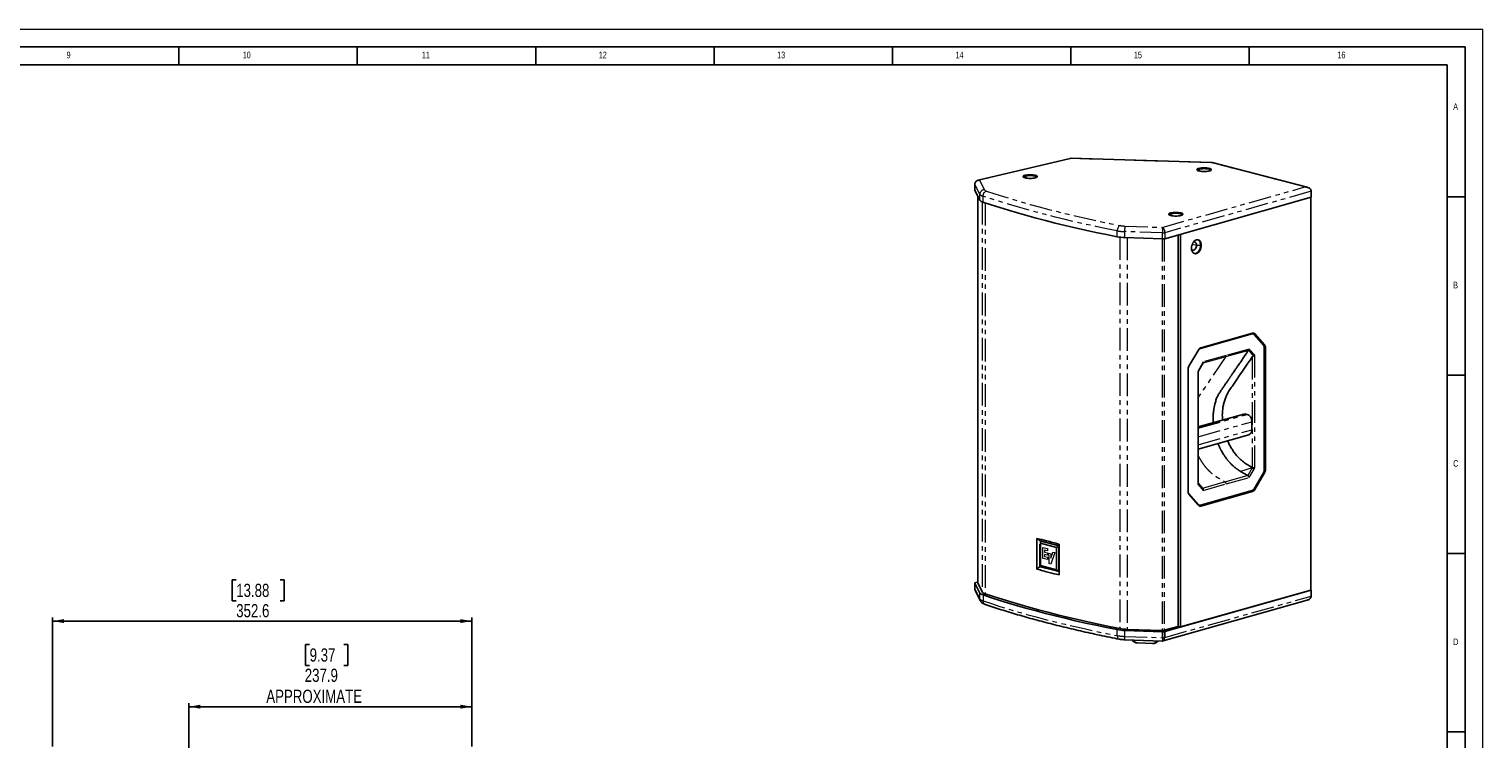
# Model space of a CAD drawing. Header units: millimetres. Extents: x 0 to 841, y 0 to 594.
# Tile 14 of 14: x 434 to 841, y 395 to 594. Entities that reach past the tile are written whole.
import ezdxf

# ---------------------------------------------------------------- set-up
doc = ezdxf.new("R2010")
doc.units = ezdxf.units.MM
doc.linetypes.add('PHANTOM', pattern=[12.7, 6.35, -1.27, 1.27, -1.27, 1.27, -1.27])
doc.layers.add('FORMAT', color=7, linetype='Continuous')
doc.layers.add('SLD-0', color=7, linetype='Continuous')
doc.styles.add('SLDTEXTSTYLE0', font='TXT', dxfattribs={"width": 0.75})
doc.dimstyles.new('SLDDIMSTYLE0', dxfattribs={"dimtxt": 3.704167, "dimasz": 3.2, "dimexe": 0, "dimexo": 0.0625, "dimgap": 0.926042, "dimtad": 0, "dimtih": 1, "dimtoh": 1, "dimdec": 1, "dimlfac": 3, "dimrnd": 1e-09, "dimzin": 12, "dimdsep": 46, "dimtxsty": 'SLDTEXTSTYLE0', "dimsah": 1, "dimcen": 0.09, "dimadec": 0, "dimazin": 3, "dimtfac": 1, "dimtdec": 1, "dimtofl": 0, "dimtmove": 0, "dimatfit": 3, "dimfxl": 1, "dimfrac": 2, "dimtolj": 1, "dimtzin": 12, "dimarcsym": 0})

# ---------------------------------------------------------------- blocks, each defined once
blk = doc.blocks.new('_D_5')
at = {"layer": 'SLD-0', "transparency": 16777216}
for p, q in [((512.14, 421.52), (511.01, 421.52)), ((511.01, 421.52), (511.01, 415.63)), ((521.71, 421.52), (522.84, 421.52)), ((522.84, 421.52), (522.84, 415.63)), ((511.01, 415.63), (512.14, 415.63)), ((522.84, 415.63), (521.71, 415.63)), ((478.3, 386.42), (478.3, 405.06)), ((557.6, 404.06), (478.3, 404.06)), ((557.6, 392.94), (557.6, 405.06))]:
    blk.add_line(p, q, dxfattribs=at)
for points in [[(478.3, 404.06), (481.5, 403.51), (481.5, 404.61)], [(557.6, 404.06), (554.4, 404.61), (554.4, 403.51)]]:
    blk.add_solid(points, dxfattribs=at)
at = {"layer": 'SLD-0', "transparency": 16777216, "attachment_point": 1, "style": 'SLDTEXTSTYLE0'}
for s, insert, char_height in [('9.37', (512.14, 420.41), 3.704), ('237.9', (510.77, 414.72), 3.704), ('APPROXIMATE', (499.99, 408.83), 3.7042)]:
    blk.add_mtext(s, dxfattribs=dict(at, insert=insert, char_height=char_height))
blk = doc.blocks.new('_D_10')
at = {"layer": 'SLD-0', "transparency": 16777216}
for p, q in [((491.56, 439.63), (490.43, 439.63)), ((490.43, 439.63), (490.43, 433.75)), ((503.87, 439.63), (505, 439.63)), ((505, 439.63), (505, 433.75)), ((490.43, 433.75), (491.56, 433.75)), ((505, 433.75), (503.87, 433.75)), ((440.08, 392.94), (440.08, 429.06)), ((440.08, 428.06), (557.6, 428.06)), ((557.6, 392.94), (557.6, 429.06))]:
    blk.add_line(p, q, dxfattribs=at)
for points in [[(440.08, 428.06), (443.28, 427.51), (443.28, 428.61)], [(557.6, 428.06), (554.4, 428.61), (554.4, 427.51)]]:
    blk.add_solid(points, dxfattribs=at)
at = {"layer": 'SLD-0', "transparency": 16777216, "char_height": 3.704, "attachment_point": 1, "style": 'SLDTEXTSTYLE0'}
for s, insert in [('13.88', (491.56, 438.52)), ('352.6', (491.56, 432.83))]:
    blk.add_mtext(s, dxfattribs=dict(at, insert=insert))

msp = doc.modelspace()

# ---------------------------------------------------------------- linework, layer by layer
at = {"color": 7, "linetype": 'Continuous', "lineweight": 18}
for p in [(0.000004, 594.00001), (841.000004, 0.00001)]:
    msp.add_line(p, (841.000004, 594.00001), dxfattribs=at)
at = {"color": 7, "linetype": 'Continuous', "lineweight": 25}
for p, q in [((725.330677, 557.767494), (699.506276, 551.642242)), ((765.016266, 556.57432), (725.367036, 557.771174)), ((791.748769, 549.661969), (765.07269, 556.566247)), ((698.568107, 550.478344), (698.568798, 550.486508)), ((698.568107, 550.478344), (698.568107, 548.807293)), ((698.57455, 548.782419), (700.005858, 546.031936)), ((699.399403, 547.197335), (699.399403, 438.82908)), ((792.88583, 546.849629), (751.808724, 535.247342)), ((792.808392, 436.734433), (792.808392, 546.827757)), ((792.88583, 546.849629), (792.88583, 548.520681)), ((740.549185, 535.559199), (751.181778, 535.188556)), ((755.551069, 536.304373), (755.551069, 426.577649)), ((756.238694, 426.40527), (756.238694, 536.498594)), ((776.141866, 508.622255), (761.651883, 504.529539)), ((776.289321, 508.587284), (761.799339, 504.494567)), ((776.441509, 508.789094), (761.942061, 504.693704)), ((776.566237, 508.595785), (776.418781, 508.630756)), ((779.488795, 505.532661), (776.753296, 508.671099)), ((779.476475, 505.410783), (776.862579, 508.409705)), ((779.783706, 505.462719), (777.048207, 508.601157)), ((761.335364, 504.163042), (758.599865, 499.479313)), ((761.632674, 504.523787), (761.651883, 504.529539)), ((775.320513, 504.016515), (775.267809, 503.950485)), ((779.713926, 470.50852), (779.713926, 504.658236)), ((779.740097, 470.598564), (779.740097, 504.736216)), ((780.035008, 470.528622), (780.035008, 504.666274)), ((758.348563, 498.540906), (758.348563, 464.403255)), ((758.374734, 498.630951), (758.374734, 464.481235)), ((761.196388, 497.996273), (762.60732, 500.412075)), ((761.197185, 466.64867), (761.197185, 497.996462)), ((762.580916, 500.367054), (762.614328, 500.427634)), ((774.022139, 486.088875), (761.197185, 482.466449)), ((774.894793, 486.004389), (774.511409, 486.095313)), ((776.221893, 481.710034), (776.221893, 483.950982)), ((761.197185, 476.285442), (775.384064, 480.292546)), ((773.086207, 470.017998), (775.068156, 468.852141)), ((776.310882, 471.139388), (776.386261, 471.108754)), ((776.862579, 465.146316), (779.476475, 469.621836)), ((777.048207, 464.906486), (779.783706, 469.590215)), ((761.25651, 466.634414), (761.197185, 466.702454)), ((762.509521, 465.197082), (761.250088, 466.641979)), ((761.799339, 460.552187), (776.289321, 464.644903)), ((776.753296, 464.976429), (776.773664, 465.011303)), ((761.078626, 460.764736), (758.5728, 463.639669)), ((758.599865, 463.606809), (761.335364, 460.468372)), ((758.612185, 463.728688), (761.226081, 460.729765)), ((761.374968, 460.578657), (761.522423, 460.543686)), ((761.647151, 460.350377), (776.146598, 464.445766)), ((761.942061, 460.280435), (776.441509, 464.375824)), ((715.964165, 451.156642), (715.964165, 442.711907)), ((716.949225, 449.866963), (716.960871, 450.487377)), ((721.502242, 448.688556), (716.949225, 449.866963)), ((716.949225, 449.866963), (716.949225, 443.647426)), ((722.169419, 449.139306), (716.960871, 450.487377)), ((721.502242, 448.688556), (722.169419, 449.139306)), ((721.502242, 442.469018), (721.502242, 448.688556)), ((722.169419, 442.024296), (722.169419, 449.139306)), ((722.24614, 441.086012), (722.24614, 449.530747)), ((716.949225, 443.647426), (721.502242, 442.469018)), ((716.949225, 443.647426), (716.960871, 443.372368)), ((716.960871, 443.372368), (722.169419, 442.024296)), ((721.502242, 442.469018), (722.169419, 442.024296)), ((698.610616, 438.702731), (698.610616, 437.031679)), ((700.029338, 435.922263), (698.616868, 438.678227)), ((698.749648, 436.463313), (700.158101, 433.715186)), ((699.399403, 438.971799), (698.844191, 438.840122)), ((700.609586, 436.267926), (699.404203, 438.808767)), ((751.808898, 425.131847), (792.88583, 436.734085)), ((756.238694, 426.40527), (792.808392, 436.734433)), ((792.88583, 436.734085), (792.808392, 436.754128)), ((792.88583, 436.734085), (792.88583, 435.063034)), ((751.340032, 422.495214), (791.772778, 433.915501)), ((751.183381, 425.073012), (740.535153, 425.438586)), ((751.109283, 425.426508), (741.292226, 425.738484)), ((751.393829, 425.419931), (751.348964, 425.430571)), ((751.474378, 425.442682), (751.393829, 425.419931)), ((751.393829, 425.419931), (751.393829, 425.434028)), ((755.551069, 426.577649), (751.662573, 425.479338)), ((756.238694, 426.40527), (755.533172, 426.572594)), ((740.658578, 422.824128), (751.095998, 422.465792)), ((744.140107, 421.94544), (748.430525, 421.798142)), ((751.102444, 422.479418), (751.096463, 422.484605)), ((751.102634, 422.467316), (751.343492, 422.496209))]:
    msp.add_line(p, q, dxfattribs=at)
at = {"color": 8, "linetype": 'PHANTOM', "lineweight": 18}
for p, q in [((725.478164, 557.723967), (699.871539, 551.650368)), ((764.864327, 556.535053), (725.478164, 557.723967)), ((761.435433, 554.720755), (761.435433, 554.952577)), ((761.788018, 554.147859), (761.435433, 554.720755)), ((791.128132, 549.73748), (764.864327, 556.535053)), ((700.005858, 547.702988), (698.57455, 550.45347)), ((698.57455, 550.45347), (698.57455, 548.782419)), ((699.507066, 551.636093), (699.871539, 551.650368)), ((699.871539, 551.650368), (701.264493, 548.973589)), ((712.679124, 552.788842), (712.679124, 553.020664)), ((713.031709, 552.215947), (712.679124, 552.788842)), ((699.404203, 547.18811), (699.404203, 438.808767)), ((700.005858, 546.031936), (700.005858, 547.702988)), ((700.855187, 547.173174), (700.855187, 545.502122)), ((751.066515, 538.42202), (791.128132, 549.73748)), ((792.88583, 548.520681), (751.808724, 536.918394)), ((700.609586, 545.594536), (700.609586, 436.267926)), ((701.445962, 545.303115), (701.445962, 435.736156)), ((753.49159, 542.225799), (753.49159, 542.457621)), ((753.844175, 541.652903), (753.49159, 542.225799)), ((740.718705, 538.782736), (751.066515, 538.42202)), ((738.509589, 535.777552), (738.509589, 537.448603)), ((739.237625, 535.661651), (739.237625, 425.954954)), ((751.181778, 536.859608), (740.549185, 537.230251)), ((740.549185, 537.230251), (740.549185, 535.559199)), ((741.292226, 535.533298), (741.292226, 425.738484)), ((751.109283, 535.191083), (751.109283, 425.426508)), ((751.181778, 535.188556), (751.181778, 536.859608)), ((751.662573, 535.215717), (751.662573, 425.479338)), ((751.808724, 536.918394), (751.808724, 535.247342)), ((759.52895, 533.677127), (760.721262, 533.394354)), ((760.721262, 533.394354), (761.851556, 533.407127)), ((761.851556, 533.407127), (762.028502, 533.365161)), ((776.289321, 508.587284), (776.141866, 508.622255)), ((776.753296, 508.671099), (777.048207, 508.601157)), ((779.488795, 505.532661), (779.783706, 505.462719)), ((761.651883, 504.529539), (761.799339, 504.494567)), ((769.04433, 502.500666), (762.605242, 500.681937)), ((762.614328, 500.427634), (768.967421, 502.222075)), ((768.967421, 502.222075), (775.320513, 504.016515)), ((775.483418, 504.319396), (769.04433, 502.500666)), ((775.267809, 503.950485), (776.653338, 502.360867)), ((777.024097, 502.551775), (775.483418, 504.319396)), ((776.310882, 502.093611), (776.310882, 471.139388)), ((777.024097, 470.933025), (777.024097, 502.551775)), ((779.740097, 504.736216), (780.035008, 504.666274)), ((758.374734, 498.630951), (758.351135, 498.636547)), ((762.605242, 500.681937), (761.064562, 498.043982)), ((761.064562, 498.043982), (761.064562, 466.425232)), ((761.197185, 482.334692), (774.511409, 486.095313)), ((761.197185, 482.13548), (774.894793, 486.004389)), ((761.197185, 479.707232), (776.221893, 483.950982)), ((761.197185, 477.466284), (776.221893, 481.710034)), ((775.096566, 468.836616), (768.768479, 467.049239)), ((776.307097, 470.973411), (773.086207, 470.017998)), ((776.307097, 470.973411), (775.068156, 468.852141)), ((775.508864, 468.338749), (776.846928, 470.629733)), ((776.386261, 471.108755), (776.307092, 470.97342)), ((779.497069, 469.658195), (779.783706, 469.590215)), ((779.740097, 470.598564), (780.035008, 470.528622)), ((761.241732, 466.222024), (762.579796, 464.686916)), ((768.768479, 467.049239), (762.450554, 465.264732)), ((762.579796, 464.686916), (769.04433, 466.512833)), ((769.04433, 466.512833), (775.508864, 468.338749)), ((776.753296, 464.976429), (777.048207, 464.906486)), ((758.348563, 464.487442), (758.374734, 464.481235)), ((758.612185, 463.728688), (758.496685, 463.75608)), ((761.078626, 460.764736), (761.226081, 460.729765)), ((776.146598, 464.445766), (776.441509, 464.375824)), ((761.647151, 460.350377), (761.942061, 460.280435)), ((716.842728, 450.556572), (715.964165, 451.156642)), ((716.012003, 451.21348), (716.892728, 450.611933)), ((716.842728, 443.311977), (716.842728, 450.556572)), ((716.892728, 450.611933), (722.19614, 449.239309)), ((722.216851, 449.176368), (716.913439, 450.548992)), ((716.913439, 450.548992), (716.913439, 443.304396)), ((717.634036, 448.720239), (718.923828, 448.386416)), ((717.634036, 445.638634), (717.634036, 448.720239)), ((718.923828, 448.386416), (718.923828, 447.753769)), ((722.19614, 449.239309), (722.19614, 449.612907)), ((722.216851, 441.931772), (722.216851, 449.176368)), ((718.928808, 445.303523), (717.634036, 445.638634)), ((718.117085, 446.756798), (718.117085, 446.166667)), ((718.923828, 446.547998), (718.117085, 446.756798)), ((718.117085, 446.166667), (718.928808, 445.956578)), ((718.122065, 447.961281), (718.122065, 447.398361)), ((718.923828, 447.753769), (718.122065, 447.961281)), ((718.122065, 447.398361), (718.923828, 447.190849)), ((718.923828, 447.190849), (718.923828, 446.547998)), ((718.928808, 445.956578), (718.928808, 445.303523)), ((719.225734, 447.109309), (719.894907, 446.936114)), ((719.225734, 446.469859), (719.225734, 447.109309)), ((719.434267, 446.415886), (719.225734, 446.469859)), ((719.434267, 444.171009), (719.434267, 446.415886)), ((719.894907, 445.713336), (720.467595, 447.388226)), ((719.894907, 446.936114), (719.894907, 445.713336)), ((720.995463, 447.251604), (719.909847, 444.04792)), ((720.467595, 447.388226), (720.995463, 447.251604)), ((715.964165, 442.711907), (716.842728, 443.311977)), ((716.892728, 443.230735), (716.012003, 442.629188)), ((722.19614, 441.858111), (716.892728, 443.230735)), ((716.913439, 443.304396), (722.216851, 441.931772)), ((719.909847, 444.04792), (719.434267, 444.171009)), ((722.19614, 441.028615), (722.19614, 441.858111)), ((698.616868, 438.678227), (698.616868, 437.007175)), ((698.616868, 437.007175), (700.029338, 434.251211)), ((700.029338, 434.251211), (700.029338, 435.922263)), ((700.877041, 435.39117), (700.877041, 433.720119)), ((751.808898, 423.460796), (792.88583, 435.063034)), ((738.48317, 423.986936), (738.48317, 425.657988)), ((740.535153, 425.438586), (740.535153, 423.767534)), ((751.183381, 423.40196), (751.183381, 425.073012)), ((751.787176, 423.454923), (751.787176, 425.125974)), ((751.808898, 425.131847), (751.808898, 423.460796)), ((740.535153, 423.767534), (751.183381, 423.40196)), ((743.373339, 422.730925), (743.395478, 422.112432)), ((749.175154, 421.914005), (749.197293, 422.530978))]:
    msp.add_line(p, q, dxfattribs=at)
at = {"color": 7, "linetype": 'Continuous', "lineweight": 25, "flags": 128}
for points in [[(761.435433, 554.952577), (761.186707, 554.874136), (761.001888, 554.784643), (760.888076, 554.687538), (760.849647, 554.586551), (760.888076, 554.485565), (761.001888, 554.38846), (761.186707, 554.298967), (761.435433, 554.220526), (761.738506, 554.156151), (762.08428, 554.108316), (762.459466, 554.07886), (762.849647, 554.068913), (763.239827, 554.07886), (763.615013, 554.108316), (763.960787, 554.156151), (764.26386, 554.220526)], [(764.26386, 554.220526), (764.512586, 554.298967), (764.697406, 554.38846), (764.811217, 554.485565), (764.849647, 554.586551), (764.811217, 554.687538), (764.697406, 554.784643), (764.512586, 554.874136), (764.26386, 554.952577), (763.960787, 555.016952), (763.615013, 555.064787), (763.239827, 555.094243), (762.849647, 555.10419), (762.459466, 555.094243), (762.08428, 555.064787), (761.738506, 555.016952), (761.435433, 554.952577)], [(764.79886, 554.47064), (764.697406, 554.552821), (764.512586, 554.642314), (764.26386, 554.720755), (763.960787, 554.78513), (763.615013, 554.832964), (763.239827, 554.862421), (762.849647, 554.872367), (762.459466, 554.862421), (762.08428, 554.832964), (761.738506, 554.78513), (761.435433, 554.720755)], [(712.679124, 553.020664), (712.430399, 552.942223), (712.245579, 552.85273), (712.131767, 552.755625), (712.093338, 552.654639), (712.131767, 552.553653), (712.245579, 552.456547), (712.430399, 552.367054), (712.679124, 552.288613), (712.982198, 552.224238), (713.327971, 552.176404), (713.703157, 552.146947), (714.093338, 552.137001), (714.483519, 552.146947), (714.858705, 552.176404), (715.204478, 552.224238), (715.507552, 552.288613)], [(715.507552, 552.288613), (715.756277, 552.367054), (715.941097, 552.456547), (716.054909, 552.553653), (716.093338, 552.654639), (716.054909, 552.755625), (715.941097, 552.85273), (715.756277, 552.942223), (715.507552, 553.020664), (715.204478, 553.085039), (714.858705, 553.132874), (714.483519, 553.162331), (714.093338, 553.172277), (713.703157, 553.162331), (713.327971, 553.132874), (712.982198, 553.085039), (712.679124, 553.020664)], [(716.042552, 552.538728), (715.941097, 552.620908), (715.756277, 552.710401), (715.507552, 552.788842), (715.204478, 552.853217), (714.858705, 552.901052), (714.483519, 552.930508), (714.093338, 552.940455), (713.703157, 552.930508), (713.327971, 552.901052), (712.982198, 552.853217), (712.679124, 552.788842)], [(698.57455, 548.782419), (698.568236, 548.803758), (698.568107, 548.807293)], [(700.855187, 545.502122), (703.198467, 544.724302), (705.598752, 543.958214), (708.055166, 543.204138), (710.56681, 542.46235), (713.132768, 541.73312), (715.752102, 541.016716), (718.423856, 540.313398), (721.147054, 539.623424), (723.9207, 538.947045), (726.743783, 538.284509), (729.615271, 537.636057), (732.534114, 537.001927), (735.499248, 536.38235), (738.509589, 535.777552)], [(753.49159, 542.457621), (753.242864, 542.37918), (753.058044, 542.289687), (752.944233, 542.192582), (752.905803, 542.091595), (752.944233, 541.990609), (753.058044, 541.893504), (753.242864, 541.804011), (753.49159, 541.72557), (753.794663, 541.661195), (754.140437, 541.61336), (754.515623, 541.583904), (754.905803, 541.573957), (755.295984, 541.583904), (755.67117, 541.61336), (756.016944, 541.661195), (756.320017, 541.72557)], [(756.320017, 541.72557), (756.568743, 541.804011), (756.753563, 541.893504), (756.867374, 541.990609), (756.905803, 542.091595), (756.867374, 542.192582), (756.753563, 542.289687), (756.568743, 542.37918), (756.320017, 542.457621), (756.016944, 542.521996), (755.67117, 542.569831), (755.295984, 542.599287), (754.905803, 542.609234), (754.515623, 542.599287), (754.140437, 542.569831), (753.794663, 542.521996), (753.49159, 542.457621)], [(756.855017, 541.975684), (756.753563, 542.057865), (756.568743, 542.147358), (756.320017, 542.225799), (756.016944, 542.290174), (755.67117, 542.338008), (755.295984, 542.367465), (754.905803, 542.377411), (754.515623, 542.367465), (754.140437, 542.338008), (753.794663, 542.290174), (753.49159, 542.225799)], [(762.028502, 533.365161), (762.00254, 533.734714), (761.92565, 534.075398), (761.800787, 534.374122), (761.632751, 534.619406), (761.427998, 534.801824), (761.194396, 534.914365), (760.940924, 534.952705), (760.677322, 534.91537), (760.41372, 534.803795), (760.160248, 534.622268), (759.926646, 534.377765), (759.721893, 534.079682), (759.553857, 533.739473), (759.428994, 533.370214), (759.352104, 532.986094), (759.326142, 532.601876)], [(760.721262, 533.394354), (760.693638, 533.686551), (760.612648, 533.943231), (760.483811, 534.146901), (760.315908, 534.283681), (760.12038, 534.344249), (759.910554, 534.324479), (759.877035, 534.314021)], [(761.851556, 533.407127), (761.825593, 533.776679), (761.748703, 534.117363), (761.623841, 534.416087), (761.455804, 534.661371), (761.251051, 534.843789), (761.049253, 534.945793)], [(759.326142, 532.601876), (759.352104, 532.232323), (759.428994, 531.891639), (759.553857, 531.592915), (759.721893, 531.347631), (759.926646, 531.165213), (760.160248, 531.052672), (760.41372, 531.014332), (760.677322, 531.051667), (760.940924, 531.163241), (761.194396, 531.344769), (761.427998, 531.589272), (761.632751, 531.887355), (761.800787, 532.227563), (761.92565, 532.596823), (762.00254, 532.980942), (762.028502, 533.365161)], [(759.36478, 532.154103), (759.505199, 532.047056), (759.700727, 531.986487), (759.910554, 532.006257), (760.12038, 532.105019), (760.315908, 532.276041), (760.483811, 532.50767), (760.612648, 532.78412), (760.693638, 533.086551), (760.721262, 533.394354)], [(760.128444, 531.063209), (760.236773, 531.056297), (760.500375, 531.093632), (760.763978, 531.205207), (761.01745, 531.386734), (761.251051, 531.631237), (761.455804, 531.929321), (761.623841, 532.269529), (761.748703, 532.638788), (761.825593, 533.022908), (761.851556, 533.407127)], [(774.511409, 486.095313), (774.252505, 486.123308), (774.022139, 486.088875)], [(776.221893, 483.950982), (776.196393, 484.296227), (776.120873, 484.640299), (775.998236, 484.969977), (775.833194, 485.27259), (775.63209, 485.53651), (775.402652, 485.751595), (775.153698, 485.909578), (774.894793, 486.004389)], [(761.506478, 460.327244), (761.563052, 460.33253), (761.647151, 460.350377)], [(698.610616, 437.031679), (698.610666, 437.029487), (698.616868, 437.007175)], [(698.844191, 438.840122), (698.784088, 438.824047), (698.73186, 438.806224), (698.68826, 438.786909), (698.653917, 438.766381), (698.629325, 438.744936), (698.614838, 438.722882), (698.610666, 438.700539), (698.616868, 438.678227)], [(699.399403, 438.82908), (699.399406, 438.828535), (699.404203, 438.808767)], [(738.48317, 425.657988), (735.476028, 426.263527), (732.514138, 426.883828), (729.59858, 427.518662), (726.730421, 428.167798), (723.910707, 428.830999), (721.140467, 429.508024), (718.420713, 430.198624), (715.752438, 430.902548), (713.136616, 431.619539), (710.574203, 432.349335), (708.066133, 433.091669), (705.613322, 433.846271), (703.216667, 434.612865), (700.877041, 435.39117)], [(701.445962, 435.736156), (703.795417, 434.95363), (706.202482, 434.182922), (708.666269, 433.424316), (711.18587, 432.678092), (713.760356, 431.944524), (716.388779, 431.223883), (719.07017, 430.516435), (721.803541, 429.82244), (724.587884, 429.142154), (727.422172, 428.475827), (730.305362, 427.823707), (733.236391, 427.186032), (736.214177, 426.563038), (739.237625, 425.954954)]]:
    msp.add_lwpolyline(points, dxfattribs=at)
at = {"color": 8, "linetype": 'PHANTOM', "lineweight": 18, "flags": 128}
for points in [[(698.57455, 550.45347), (698.568236, 550.474809), (698.568107, 550.478344)], [(738.509589, 537.448603), (735.499248, 538.053401), (732.534114, 538.672978), (729.615271, 539.307109), (726.743783, 539.95556), (723.9207, 540.618097), (721.147054, 541.294475), (718.423856, 541.98445), (715.752102, 542.687768), (713.132768, 543.404172), (710.56681, 544.133402), (708.055166, 544.87519), (705.598752, 545.629265), (703.198467, 546.395354), (700.855187, 547.173174)], [(701.864135, 548.59953), (704.192491, 547.826664), (706.577488, 547.065455), (709.018257, 546.316182), (711.513904, 545.579118), (714.063519, 544.854534), (716.66617, 544.142692), (719.320908, 543.443853), (722.026761, 542.758274), (724.782742, 542.086203), (727.587844, 541.427886), (730.441043, 540.783565), (733.341296, 540.153473), (736.287545, 539.537842), (739.278712, 538.936896)], [(739.278712, 538.936896), (739.128664, 538.862296), (738.984381, 538.74342), (738.85141, 538.584837), (738.73486, 538.392641), (738.639209, 538.174218), (738.568135, 537.937962), (738.524367, 537.692952), (738.509589, 537.448603)], [(768.967421, 502.222075), (763.141559, 493.65675), (762.487601, 492.695289), (761.833671, 491.733867), (761.197185, 490.798082)], [(722.24614, 449.158066), (722.245659, 449.160603), (722.244219, 449.163116), (722.241834, 449.16558), (722.238528, 449.167971), (722.234333, 449.170267), (722.229287, 449.172446), (722.223442, 449.174486), (722.216851, 449.176368)], [(722.24614, 441.913471), (722.245659, 441.916008), (722.244219, 441.91852), (722.241834, 441.920984), (722.238528, 441.923375), (722.234333, 441.925672), (722.229287, 441.92785), (722.223442, 441.92989), (722.216851, 441.931772)], [(700.877041, 433.720119), (703.216667, 432.941813), (705.613322, 432.175219), (708.066133, 431.420618), (710.574203, 430.678283), (713.136616, 429.948488), (715.752438, 429.231497), (718.420713, 428.527573), (721.140467, 427.836972), (723.910707, 427.159948), (726.730421, 426.496746), (729.59858, 425.84761), (732.514138, 425.212776), (735.476028, 424.592476), (738.48317, 423.986936)], [(738.48317, 423.986936), (738.49797, 423.752636), (738.541802, 423.537382), (738.61298, 423.349449), (738.70877, 423.196056), (738.82549, 423.083101), (738.958656, 423.014922), (739.009151, 423.001996)], [(740.535153, 423.767534), (740.538362, 423.534473), (740.547865, 423.32289), (740.563298, 423.140917), (740.584067, 422.995546), (740.609373, 422.892365), (740.638246, 422.835338), (740.658578, 422.824128)]]:
    msp.add_lwpolyline(points, dxfattribs=at)
at = {"color": 7, "linetype": 'Continuous', "lineweight": 25}
for centre, radius, start, end in [((761.623812, 553.620561), 1.116205, 99.71618609, 130.39630116), ((712.867504, 551.688648), 1.116205, 99.71618609, 130.39630116), ((701.180712, 546.969636), 1.503184, 218.59482002, 257.49312469), ((753.679969, 541.125605), 1.116205, 99.71618609, 130.39630116), ((740.923272, 548.688438), 13.134567, 259.41082133, 268.36793506), ((751.293115, 537.3737), 2.187978, 267.0832057, 283.63025391), ((776.296515, 508.099065), 0.545568, 77.04959356, 106.46714521), ((776.442138, 508.066523), 0.54272, 39.22283878, 106.35424554), ((776.60324, 508.237955), 0.574378, 39.22283878, 106.35424554), ((776.264291, 508.252493), 0.643705, 40.5647671, 60.40643308), ((778.56516, 504.709501), 1.14991, 357.44481306, 37.57926093), ((778.52432, 504.790471), 1.216988, 357.44481306, 37.57926093), ((778.81923, 504.720529), 1.216988, 357.44481306, 37.57926093), ((762.120353, 503.566895), 0.981645, 109.08779999, 145.12639484), ((762.311993, 503.658622), 1.099201, 109.66658053, 152.68408974), ((760.242131, 498.536667), 1.893574, 150.14457129, 179.87173235), ((760.179555, 498.624417), 1.804833, 160.83101038, 179.79258994), ((774.848564, 481.565412), 1.380922, 292.81668287, 6.01154563), ((777.924727, 470.512525), 1.789203, 330.14457129, 359.87173235), ((777.829378, 470.605429), 1.910731, 339.05594505, 359.79415586), ((778.141439, 470.532861), 1.893574, 330.14457129, 359.87173235), ((775.776667, 465.480848), 1.099201, 289.66658053, 332.68408974), ((775.939779, 465.622933), 1.038615, 289.66658053, 332.68408974), ((776.071577, 465.410906), 1.099201, 289.66658053, 332.68408974), ((759.56434, 464.348999), 1.216988, 177.44481306, 217.57926093), ((759.5235, 464.42997), 1.14991, 177.44481306, 217.57926093), ((761.514058, 461.129176), 0.567818, 219.92802078, 255.82077923), ((761.646522, 461.072948), 0.54272, 219.22283878, 286.35424554), ((761.780331, 460.831573), 0.574378, 219.22283878, 286.35424554), ((701.747185, 437.133542), 1.429483, 217.26804876, 257.83537263), ((701.199618, 436.848129), 1.492241, 218.34925025, 257.51583957), ((740.90164, 438.571622), 13.138148, 259.39250411, 268.40153651), ((741.620048, 438.708711), 12.974369, 259.41900012, 268.55215833), ((751.202624, 427.372675), 1.948404, 267.25412118, 283.65439791), ((751.290625, 427.318619), 2.248167, 267.26578047, 282.7600708), ((751.531215, 426.115804), 1.022388, 284.49856134, 285.7596656), ((744.212867, 424.013555), 2.069394, 246.73465563, 267.98505071), ((748.501821, 423.790662), 1.993795, 267.95073583, 289.73769189)]:
    msp.add_arc(centre, radius, start, end, dxfattribs=at)
at = {"color": 8, "linetype": 'PHANTOM', "lineweight": 18}
for centre, radius, start, end in [((701.300811, 547.678921), 1.295177, 91.60684153, 178.93526677), ((701.180712, 548.640687), 1.503184, 218.59482002, 257.49312469), ((702.287417, 547.230094), 1.43336, 107.17594627, 182.27587659), ((702.093962, 549.635622), 1.061276, 218.59482002, 257.49312469), ((740.982817, 548.052221), 9.273248, 259.41082133, 268.36793506), ((745.696754, 537.453672), 5.152415, 165.05156601, 182.48526188), ((740.923272, 550.35949), 13.134567, 259.41082133, 268.36793506), ((751.293115, 539.044751), 2.187978, 267.0832057, 283.63025391), ((768.54781, 502.487826), 0.496686, 327.65274582, 1.48137114), ((768.411472, 466.526513), 0.633006, 358.76159059, 55.66803718), ((717.048138, 450.421311), 0.245945, 129.18963636, 146.63530851), ((716.84676, 450.260601), 0.295999, 76.98138388, 90.78041488), ((716.819587, 450.552988), 0.093937, 357.5619857, 38.86552594), ((722.153177, 449.15686), 0.092971, 0.74352506, 62.47637586), ((722.122999, 449.180364), 0.093937, 357.5619857, 38.86552594), ((716.84676, 443.016005), 0.295999, 76.98138388, 90.78041488), ((716.415119, 442.9928), 0.533594, 26.4814639, 36.73843703), ((716.770589, 443.304818), 0.142851, 328.76133571, 359.83096628), ((722.074001, 441.932194), 0.142851, 328.76133571, 359.83096628), ((722.180829, 441.922199), 0.065892, 283.43660674, 352.38833813), ((701.201627, 434.249367), 1.17229, 179.90989104, 208.26330428), ((701.199618, 435.177077), 1.492241, 218.34925025, 257.51583957), ((701.878213, 433.638498), 1.004493, 175.33924473, 246.5909724), ((740.90164, 436.90057), 13.138148, 259.39250411, 268.40153651), ((751.290625, 425.647568), 2.248167, 267.26578047, 282.7600708), ((751.531215, 424.444752), 1.022388, 284.49856134, 285.7596656)]:
    msp.add_arc(centre, radius, start, end, dxfattribs=at)
at = {"color": 7, "linetype": 'Continuous', "lineweight": 25}
for points, knots in [([(725.332013, 557.763685), (725.334359, 557.765612), (725.378423, 557.801791), (725.429657, 557.761815), (725.478164, 557.723967)], [0, 0, 0, 0, 0.0532394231, 1, 1, 1, 1]), ([(765.07039, 556.560004), (765.064916, 556.563678), (765.003117, 556.60516), (764.930506, 556.568482), (764.864327, 556.535053)], [0, 0, 0, 0, 0.0885747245, 1, 1, 1, 1]), ([(699.490439, 551.638321), (699.429473, 551.619877), (699.269133, 551.571368), (698.987054, 551.404893), (698.743307, 551.130171), (698.596134, 550.797141), (698.578193, 550.59331), (698.568785, 550.486432)], [0, 0, 0, 0, 0.1254626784, 0.329965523, 0.6216803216, 0.8016304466, 1, 1, 1, 1]), ([(792.88583, 548.520681), (792.88583, 548.592967), (792.876622, 548.667903), (792.836349, 548.819565), (792.805248, 548.896274), (792.71959, 549.046797), (792.665013, 549.120579), (792.533621, 549.2601), (792.456815, 549.325801), (792.285209, 549.444599), (792.190448, 549.497668), (791.989474, 549.588233), (791.883315, 549.625724), (791.666947, 549.684284), (791.556784, 549.705368), (791.339152, 549.732246), (791.231705, 549.738065), (791.128132, 549.73748)], [0, 0, 0, 0, 0.125, 0.125, 0.25, 0.25, 0.375, 0.375, 0.5, 0.5, 0.625, 0.625, 0.75, 0.75, 0.875, 0.875, 1, 1, 1, 1]), ([(765.416275, 483.658137), (765.410887, 483.742041), (765.391654, 484.041524), (765.374183, 484.563394), (765.3747, 485.177994), (765.394598, 485.724549), (765.426427, 486.210635), (765.462659, 486.593928), (765.499525, 486.90837), (765.53084, 487.144921), (765.560224, 487.343077), (765.586752, 487.509337), (765.606472, 487.627537), (765.627289, 487.746924), (765.648462, 487.863874), (765.673515, 487.996643), (765.702805, 488.145147), (765.736719, 488.309305), (765.775691, 488.489063), (765.805423, 488.619796), (765.834191, 488.742811), (765.942103, 489.193703), (766.158628, 489.988132), (766.540608, 491.008566), (767.038088, 491.867732), (767.603692, 492.68441), (768.076284, 493.378989), (768.448593, 493.924758), (768.73116, 494.33992), (769.018994, 494.763297), (769.404163, 495.329775), (769.701643, 495.767159), (769.922624, 496.092006), (769.991423, 496.193137), (770.060224, 496.294268), (770.12903, 496.3954), (770.197836, 496.496531), (770.243962, 496.564314), (770.269082, 496.601238), (770.276673, 496.612399), (770.304492, 496.653298), (770.363721, 496.740376), (770.463775, 496.887477), (770.625035, 497.124564), (770.857518, 497.466365), (771.171242, 497.927609), (771.586481, 498.538102), (772.113309, 499.312657), (772.761801, 500.266086), (773.50921, 501.364947), (774.355537, 502.609239), (774.952728, 503.487244), (775.267809, 503.950485)], [0, 0, 0, 0, 0.0093174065, 0.0332571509, 0.0582001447, 0.078364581, 0.0952377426, 0.1138277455, 0.1226601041, 0.1318988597, 0.1415772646, 0.1460618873, 0.1516373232, 0.1556654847, 0.1603429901, 0.1656731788, 0.17166044, 0.1783104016, 0.1856301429, 0.1936287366, 0.1943812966, 0.2007974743, 0.249370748, 0.2943148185, 0.3375459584, 0.3806394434, 0.4288893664, 0.4515724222, 0.4703791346, 0.4971653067, 0.5212245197, 0.5635683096, 0.569113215, 0.574658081, 0.5802029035, 0.5857476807, 0.5912924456, 0.5968372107, 0.5968963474, 0.5973657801, 0.5986730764, 0.6036238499, 0.6116895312, 0.6228701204, 0.6426229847, 0.667913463, 0.6987415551, 0.7430449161, 0.795322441, 0.85557413, 0.923799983, 1, 1, 1, 1]), ([(768.012729, 484.391509), (767.985406, 484.858809), (767.925443, 485.884321), (768.026576, 487.290694), (768.233111, 488.600786), (768.518449, 489.726129), (768.892615, 490.785141), (769.398479, 491.887407), (770.089602, 492.960712), (770.872798, 494.09475), (772.941336, 497.146272), (774.755707, 499.810223), (776.310882, 502.093611)], [0, 0, 0, 0, 0.060005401, 0.1316847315, 0.1857930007, 0.2399704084, 0.2938544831, 0.3478271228, 0.4203055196, 0.492767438, 0.5652292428, 1, 1, 1, 1]), ([(775.320513, 504.016515), (775.356042, 504.060739), (775.427253, 504.14938), (775.464669, 504.262642), (775.483418, 504.319396)], [0, 0, 0, 0, 0.4989125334, 1, 1, 1, 1]), ([(776.653338, 502.360867), (776.615242, 502.346945), (776.538168, 502.318779), (776.414869, 502.227698), (776.352393, 502.147138), (776.310882, 502.093611)], [0, 0, 0, 0, 0.2469803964, 0.4996725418, 1, 1, 1, 1]), ([(776.653338, 502.360867), (776.686711, 502.371085), (776.757436, 502.392741), (776.892071, 502.452827), (776.971881, 502.512641), (777.024097, 502.551775)], [0, 0, 0, 0, 0.2360111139, 0.5001562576, 1, 1, 1, 1]), ([(761.064562, 498.043982), (761.104483, 498.031152), (761.165547, 498.011528), (761.194722, 497.999533), (761.194481, 497.997802), (761.194424, 497.997393)], [0, 0, 0, 0, 0.5903675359, 0.9030671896, 1, 1, 1, 1]), ([(762.605242, 500.681937), (762.617327, 500.633816), (762.64141, 500.537928), (762.623333, 500.464308), (762.614328, 500.427634)], [0, 0, 0, 0, 0.5018443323, 1, 1, 1, 1]), ([(773.086213, 470.017988), (773.076247, 470.023822), (773.053894, 470.036908), (773.014811, 470.059667), (772.964934, 470.088661), (772.902772, 470.124888), (772.82807, 470.16872), (772.738398, 470.223561), (772.653204, 470.277689), (772.584901, 470.32196), (772.530394, 470.357478), (772.463931, 470.401117), (772.366942, 470.465892), (772.239428, 470.553152), (772.104097, 470.648749), (771.944513, 470.764804), (771.731418, 470.925064), (771.433758, 471.161255), (771.117265, 471.430509), (770.823012, 471.697612), (770.568633, 471.941101), (770.35572, 472.155467), (770.179796, 472.339798), (770.024096, 472.506875), (769.85728, 472.69161), (769.686656, 472.887279), (769.527635, 473.075758), (769.392987, 473.240227), (769.225205, 473.451044), (768.981219, 473.769525), (768.698057, 474.164861), (768.417296, 474.583572), (768.15614, 474.994406), (767.910493, 475.407425), (767.711057, 475.764551), (767.570134, 476.027744), (767.449851, 476.260154), (767.326459, 476.507414), (767.20053, 476.76978), (767.072607, 477.047441), (766.943612, 477.340721), (766.830045, 477.609402), (766.761963, 477.781547), (766.735041, 477.849617)], [0, 0, 0, 0, 0.0037669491, 0.0084496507, 0.0147196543, 0.0225423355, 0.0318508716, 0.0428072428, 0.0566401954, 0.0644554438, 0.0690425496, 0.0775599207, 0.0899983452, 0.1064073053, 0.1268704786, 0.1426126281, 0.16874806, 0.2106224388, 0.2608939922, 0.2965378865, 0.3315999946, 0.3672372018, 0.3870355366, 0.4074685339, 0.4348579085, 0.4603194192, 0.4834568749, 0.5066784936, 0.5219216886, 0.5612912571, 0.6219879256, 0.6603781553, 0.7036648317, 0.7585481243, 0.7941974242, 0.8169292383, 0.840940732, 0.8662315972, 0.89280014, 0.9206432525, 0.9497561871, 0.9801324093, 1, 1, 1, 1]), ([(776.310882, 471.139388), (775.894387, 471.380776), (775.082104, 471.851552), (773.872927, 472.62693), (772.838079, 473.539327), (771.946542, 474.492339), (771.197514, 475.435708), (770.512888, 476.466008), (769.913748, 477.524773), (769.581766, 478.262918), (769.42583, 478.609634)], [0, 0, 0, 0, 0.1530477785, 0.2984867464, 0.4488366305, 0.5612547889, 0.6734602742, 0.7858514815, 0.8994115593, 1, 1, 1, 1]), ([(775.068156, 468.852141), (775.073285, 468.849185), (775.082445, 468.843905), (775.092251, 468.838844), (775.096566, 468.836616)], [0, 0, 0, 0, 0.5599577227, 1, 1, 1, 1]), ([(775.096566, 468.836616), (775.144603, 468.807242), (775.244747, 468.746006), (775.369295, 468.608153), (775.460471, 468.467276), (775.492963, 468.380981), (775.508864, 468.338749)], [0, 0, 0, 0, 0.2644020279, 0.5512025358, 0.7803643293, 1, 1, 1, 1]), ([(776.386261, 471.108754), (776.441152, 471.094874), (776.550988, 471.0671), (776.731224, 471.018349), (776.897896, 470.97136), (776.982022, 470.945806), (777.024097, 470.933025)], [0, 0, 0, 0, 0.24974097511, 0.49972393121, 0.74978761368, 1, 1, 1, 1]), ([(761.064562, 466.425232), (761.097546, 466.459201), (761.163487, 466.527115), (761.203122, 466.607076), (761.193963, 466.642884), (761.192517, 466.648538)], [0, 0, 0, 0, 0.4573371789, 0.9143287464, 1, 1, 1, 1]), ([(762.579796, 464.686916), (762.592163, 464.750929), (762.617346, 464.881289), (762.587861, 465.052796), (762.542303, 465.163076), (762.5045, 465.198346), (762.496248, 465.206045)], [0, 0, 0, 0, 0.3283874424, 0.668750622, 0.9276902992, 1, 1, 1, 1]), ([(715.964165, 451.156642), (715.964652, 451.166088), (715.96536, 451.17984), (715.970962, 451.19482), (715.976511, 451.203761), (715.98387, 451.210302), (715.995553, 451.215459), (716.005454, 451.214268), (716.012003, 451.21348)], [0, 0, 0, 0, 0.2622303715, 0.3817726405, 0.4996064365, 0.6194424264, 0.7483002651, 1, 1, 1, 1]), ([(722.19614, 449.612907), (721.02351, 449.931868), (718.9295, 450.501449), (716.90347, 450.995912), (716.012003, 451.21348)], [0, 0, 0, 0, 0.5599928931, 1, 1, 1, 1]), ([(722.19614, 449.612907), (722.20326, 449.610211), (722.213646, 449.606278), (722.225709, 449.594669), (722.233231, 449.584397), (722.239248, 449.572114), (722.244902, 449.554018), (722.245648, 449.540001), (722.24614, 449.530747)], [0, 0, 0, 0, 0.2607224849, 0.3803173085, 0.4993382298, 0.6205628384, 0.7495230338, 1, 1, 1, 1]), ([(716.012003, 442.629188), (716.005189, 442.631963), (715.99525, 442.636012), (715.983709, 442.647755), (715.976513, 442.658112), (715.970758, 442.670463), (715.96535, 442.688622), (715.964636, 442.702648), (715.964165, 442.711907)], [0, 0, 0, 0, 0.2607224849, 0.3803173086, 0.4993382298, 0.6205628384, 0.7495230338, 1, 1, 1, 1]), ([(716.012003, 442.629188), (717.148183, 442.300793), (719.177103, 441.714366), (721.273646, 441.238152), (722.19614, 441.028615)], [0, 0, 0, 0, 0.5599928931, 1, 1, 1, 1]), ([(722.24614, 441.086012), (722.245632, 441.076561), (722.244891, 441.062801), (722.239034, 441.047754), (722.233233, 441.038748), (722.22554, 441.032121), (722.21333, 441.026827), (722.202983, 441.027903), (722.19614, 441.028615)], [0, 0, 0, 0, 0.2622303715, 0.3817726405, 0.4996064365, 0.6194424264, 0.7483002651, 1, 1, 1, 1]), ([(698.611319, 437.039912), (698.616599, 436.941514), (698.626984, 436.747997), (698.702924, 436.56968), (698.74025, 436.482032)], [0, 0, 0, 0, 0.5084731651, 1, 1, 1, 1]), ([(698.616868, 437.007175), (698.629206, 436.850192), (698.64416, 436.659924), (698.73848, 436.495026), (698.754979, 436.46618)], [0, 0, 0, 0, 0.8250668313, 1, 1, 1, 1]), ([(700.158101, 433.715186), (700.207711, 433.630433), (700.303983, 433.465964), (700.491716, 433.264574), (700.702121, 433.090941), (700.953763, 432.935257), (701.213236, 432.811999), (701.400659, 432.744808), (701.47874, 432.716816)], [0, 0, 0, 0, 0.1573009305, 0.3052560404, 0.463562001, 0.6406531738, 0.8502938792, 1, 1, 1, 1]), ([(701.47874, 432.716816), (701.858927, 432.588574), (702.963295, 432.216056), (704.82973, 431.607199), (707.093535, 430.893953), (709.405911, 430.191769), (711.765259, 429.500668), (714.171083, 428.820887), (716.622581, 428.152598), (719.119013, 427.495991), (721.659603, 426.85125), (724.243568, 426.218558), (726.870096, 425.598092), (729.538413, 424.990045), (732.247535, 424.39454), (734.997194, 423.81195), (737.256411, 423.349723), (738.601814, 423.082804), (739.007432, 423.002332)], [0, 0, 0, 0, 0.0351407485, 0.10207692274, 0.16899998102, 0.23590850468, 0.30280341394, 0.36968557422, 0.43655579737, 0.50341484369, 0.57026342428, 0.63710220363, 0.70393180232, 0.77075279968, 0.83756573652, 0.90437111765, 0.97116941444, 1, 1, 1, 1]), ([(791.768929, 433.927499), (791.876325, 433.957325), (792.137907, 434.029974), (792.465769, 434.242193), (792.71834, 434.514326), (792.86027, 434.786457), (792.877615, 434.974143), (792.88583, 435.063034)], [0, 0, 0, 0, 0.192335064, 0.4684697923, 0.6652808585, 0.8414731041, 1, 1, 1, 1]), ([(739.007432, 423.002332), (739.081441, 422.988394), (739.300181, 422.947199), (739.683644, 422.893888), (740.162518, 422.846764), (740.492594, 422.831702), (740.658578, 422.824128)], [0, 0, 0, 0, 0.1472373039, 0.4351680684, 0.7159659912, 1, 1, 1, 1]), ([(742.986279, 422.376906), (742.893797, 422.462732), (742.751145, 422.595117), (742.661823, 422.714459), (742.630408, 422.756432)], [0, 0, 0, 0, 0.6483051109, 1, 1, 1, 1]), ([(742.986279, 422.376906), (743.04784, 422.325131), (743.171249, 422.221339), (743.320619, 422.148791), (743.395478, 422.112432)], [0, 0, 0, 0, 0.4988331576, 1, 1, 1, 1]), ([(749.175154, 421.914005), (749.250821, 421.945016), (749.402532, 422.007192), (749.539012, 422.102045), (749.607422, 422.149589)], [0, 0, 0, 0, 0.4987562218, 1, 1, 1, 1]), ([(750.052269, 422.501625), (749.98554, 422.44576), (749.848232, 422.330808), (749.689178, 422.211114), (749.607422, 422.149589)], [0, 0, 0, 0, 0.4859840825, 1, 1, 1, 1])]:
    msp.add_open_spline(points, degree=3, knots=knots, dxfattribs=at)
at = {"color": 8, "linetype": 'PHANTOM', "lineweight": 18}
for points, knots in [([(698.57455, 550.45347), (698.57455, 550.61405), (698.608307, 550.773787), (698.738247, 551.067508), (698.83438, 551.201375), (699.074478, 551.422945), (699.21835, 551.510561), (699.532055, 551.626247), (699.701733, 551.654274), (699.871539, 551.650368)], [0, 0, 0, 0, 0.25, 0.25, 0.5, 0.5, 0.75, 0.75, 1, 1, 1, 1]), ([(751.066515, 538.42202), (751.081606, 538.378071), (751.096685, 538.302226), (751.124564, 538.098132), (751.13735, 537.969971), (751.158687, 537.680737), (751.16723, 537.519778), (751.178778, 537.189438), (751.181778, 537.020188), (751.181778, 536.859608)], [0, 0, 0, 0, 0.25, 0.25, 0.5, 0.5, 0.75, 0.75, 1, 1, 1, 1]), ([(751.066515, 538.42202), (751.076641, 538.418047), (751.096462, 538.410269), (751.125527, 538.396424), (751.153226, 538.381598), (751.17953, 538.365871), (751.20442, 538.349524), (751.227887, 538.332769), (751.249933, 538.315817), (751.270566, 538.298864), (751.289801, 538.28209), (751.307657, 538.265664), (751.324159, 538.249736), (751.384078, 538.1894), (751.478929, 538.071782), (751.597207, 537.866663), (751.691684, 537.639186), (751.747093, 537.441123), (751.776034, 537.294648), (751.790689, 537.199369), (751.80106, 537.104559), (751.807529, 537.010601), (751.808326, 536.949077), (751.808724, 536.918394)], [0, 0, 0, 0, 0.0263964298, 0.0516740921, 0.075832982, 0.0988730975, 0.1207944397, 0.1415970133, 0.161280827, 0.179845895, 0.1972922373, 0.2136198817, 0.2288288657, 0.242919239, 0.3805155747, 0.5040057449, 0.636475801, 0.7625728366, 0.8105928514, 0.8583325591, 0.9058048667, 0.9530229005, 1, 1, 1, 1]), ([(761.197185, 474.350608), (761.475834, 473.844173), (762.038728, 472.821135), (763.038482, 471.453528), (764.118046, 470.243991), (765.246593, 469.231231), (766.409458, 468.412912), (767.591862, 467.747344), (768.375858, 467.282187), (768.768479, 467.049239)], [0, 0, 0, 0, 0.1476230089, 0.2982104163, 0.4452099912, 0.5876143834, 0.7248909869, 0.862226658, 1, 1, 1, 1]), ([(776.846923, 470.629739), (776.879975, 470.686375), (776.938998, 470.787511), (776.998095, 470.888563), (777.024097, 470.933025)], [0, 0, 0, 0, 0.5600001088, 1, 1, 1, 1]), ([(761.064562, 466.425232), (761.097652, 466.38733), (761.15674, 466.319648), (761.215763, 466.251854), (761.241733, 466.222025)], [0, 0, 0, 0, 0.5599998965, 1, 1, 1, 1]), ([(761.241733, 466.222025), (761.265424, 466.270855), (761.312807, 466.368514), (761.315723, 466.507361), (761.293205, 466.599818), (761.257391, 466.62906), (761.252689, 466.632899)], [0, 0, 0, 0, 0.3173435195, 0.6346870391, 0.9520305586, 1, 1, 1, 1]), ([(751.183381, 423.40196), (751.181821, 423.25192), (751.179428, 423.021719), (751.164756, 422.778467), (751.150087, 422.626815), (751.131087, 422.525594), (751.115352, 422.463968), (751.104766, 422.476639), (751.102444, 422.479418)], [0, 0, 0, 0, 0.2971443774, 0.4558965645, 0.6226685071, 0.7781315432, 0.9513493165, 1, 1, 1, 1]), ([(751.343254, 422.496907), (751.390201, 422.515836), (751.480402, 422.552204), (751.597246, 422.670878), (751.691324, 422.827489), (751.783597, 423.078807), (751.798914, 423.310065), (751.808898, 423.460796)], [0, 0, 0, 0, 0.1781978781, 0.3423804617, 0.5185203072, 0.6861765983, 1, 1, 1, 1])]:
    msp.add_open_spline(points, degree=3, knots=knots, dxfattribs=at)
msp.add_open_spline([(776.307097, 470.973411), (776.356423, 470.954495), (776.455075, 470.916663), (776.609915, 470.828467), (776.750475, 470.728601), (776.814773, 470.662693), (776.846923, 470.629739)], degree=3, dxfattribs=at)
at = {"layer": 'FORMAT'}
for p, q in [((15.000004, 589.00001), (836.000004, 589.00001)), ((475.5, 584.00001), (475.5, 589.00001)), ((525.5, 584.00001), (525.5, 589.00001)), ((575.5, 584.00001), (575.5, 589.00001)), ((625.5, 584.00001), (625.5, 589.00001)), ((675.5, 584.00001), (675.5, 589.00001)), ((725.5, 584.00001), (725.5, 589.00001)), ((775.5, 584.00001), (775.5, 589.00001)), ((836.000004, 5.00001), (836.000004, 589.00001)), ((20.000004, 584.00001), (831.000004, 584.00001)), ((831.000004, 10.00001), (831.000004, 584.00001)), ((836, 547), (831, 547)), ((831, 497), (836, 497)), ((836, 447), (831, 447)), ((831, 397), (836, 397))]:
    msp.add_line(p, q, dxfattribs=at)

# ---------------------------------------------------------------- texts
at = {"layer": 'FORMAT', "attachment_point": 1, "style": 'SLDTEXTSTYLE0'}
for s, insert, char_height in [('9', (444.010417, 587.668031), 1.852083), ('10', (493.385417, 587.668031), 1.8520833), ('11', (543.59375, 587.668031), 1.8520833), ('12', (593.177083, 587.668031), 1.8520833), ('13', (643.177083, 587.668031), 1.8520833), ('14', (693.177083, 587.668031), 1.8520833), ('15', (743.177083, 587.668031), 1.8520833), ('16', (800.212357, 587.668031), 1.8520833), ('A', (832.666652, 573.168024), 1.852083), ('B', (832.666652, 523.168024), 1.852083), ('C', (832.666652, 473.168024), 1.852083), ('D', (832.666652, 423.168024), 1.852083)]:
    msp.add_mtext(s, dxfattribs=dict(at, insert=insert, char_height=char_height))

# ---------------------------------------------------------------- dimensions: what is measured, and where the dimension line sits
at = {"layer": 'SLD-0'}
dim = msp.add_linear_dim(base=(557.5953707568, 434.218433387), p1=(440.0787040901, 391.9364846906), p2=(557.5953707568, 391.9364846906), dimstyle='SLDDIMSTYLE0', dxfattribs=at)
dim.commit()
dim.dimension.update_dxf_attribs({"geometry": '_D_10', "text_midpoint": (497.7171090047, 434.218433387), "dimtype": 160})
dim = msp.add_linear_dim(base=(478.295371, 413.161188), p1=(557.595371, 391.936485), p2=(478.295371, 385.416678), text='<>\\PAPPROXIMATE', dimstyle='SLDDIMSTYLE0', dxfattribs=at)
dim.commit()
dim.dimension.update_dxf_attribs({"geometry": '_D_5', "text_midpoint": (516.924046, 413.161188), "dimtype": 160})

doc.saveas('drawing.dxf')
